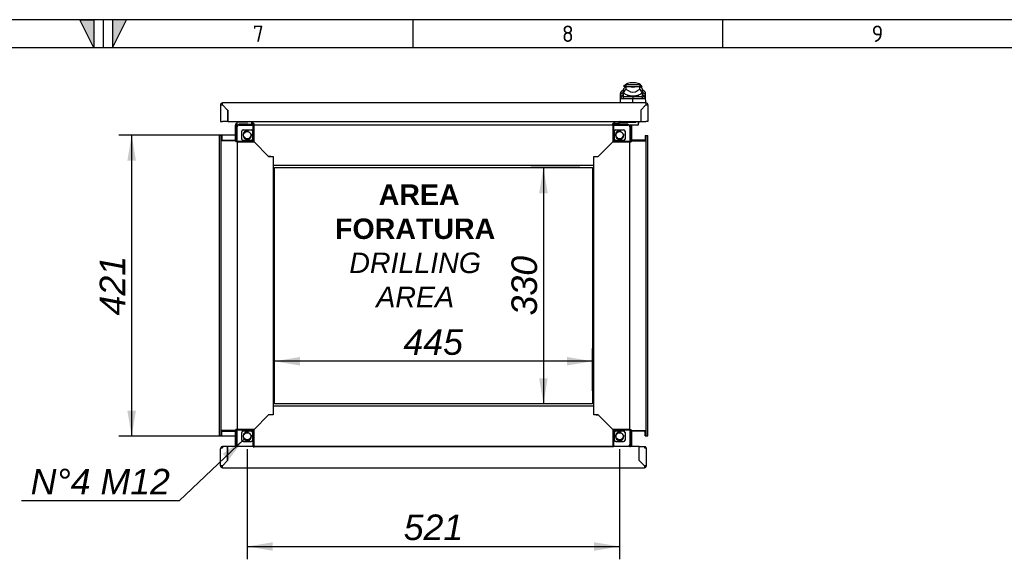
# Model space of a CAD drawing. Extents: x -15 to 412, y 11 to 308.
# Tile 8 of 9: x 200 to 306, y 230 to 288. Entities that reach past the tile are written whole.
import ezdxf
from ezdxf.lldxf.tags import DXFTag

# ---------------------------------------------------------------- set-up
doc = ezdxf.new("R2010")
doc.units = 0
doc.layers.get('0').update_dxf_attribs({"linetype": 'CONTINUOUS'})
for name, color, linetype in [('_TRANSLATION', 7, 'CONTINUOUS'), ('AE00198_03', 7, 'CONTINUOUS'), ('AE00219_03', 7, 'CONTINUOUS'), ('AE00992_10', 7, 'CONTINUOUS'), ('AE00992_31', 7, 'CONTINUOUS'), ('DEFAULT', 7, 'CONTINUOUS'), ('DV5__TRANSLATION', 7, 'CONTINUOUS'), ('F0000000_08', 7, 'CONTINUOUS'), ('F0000000_12', 7, 'CONTINUOUS'), ('F0000001_24', 7, 'CONTINUOUS'), ('F0000001_47', 7, 'CONTINUOUS'), ('M0000000_06', 7, 'CONTINUOUS'), ('M0000000_29', 7, 'CONTINUOUS'), ('M0000000_44', 7, 'CONTINUOUS'), ('M0000000_54', 7, 'CONTINUOUS'), ('M0000000_64', 7, 'CONTINUOUS'), ('M0000001_30', 7, 'CONTINUOUS')]:
    doc.layers.add(name, color=color, linetype=linetype)
doc.styles.add('SEACAD_ARIAL', font='arial.ttf')
doc.styles.add('SEACAD_ARIALI', font='ariali.ttf')
tags = doc.linetypes.add('CENTER2', pattern=[28.575, 19.05, -3.175, 3.175, -3.175]).pattern_tags.tags
tags[10:11] = [DXFTag(74, 4), DXFTag(75, 0), DXFTag(340, '0'), DXFTag(46, 0.0), DXFTag(50, 0.0), DXFTag(44, 0.0), DXFTag(45, 0.0)]
tags[8:9] = [DXFTag(74, 4), DXFTag(75, 0), DXFTag(340, '0'), DXFTag(46, 0.0), DXFTag(50, 0.0), DXFTag(44, 0.0), DXFTag(45, 0.0)]
tags[6:7] = [DXFTag(74, 4), DXFTag(75, 0), DXFTag(340, '0'), DXFTag(46, 0.0), DXFTag(50, 0.0), DXFTag(44, 0.0), DXFTag(45, 0.0)]
tags[4:5] = [DXFTag(74, 4), DXFTag(75, 0), DXFTag(340, '0'), DXFTag(46, 0.0), DXFTag(50, 0.0), DXFTag(44, 0.0), DXFTag(45, 0.0)]
doc.dimstyles.new('ISO', dxfattribs={"dimtxt": 2.75, "dimasz": 2.75, "dimexe": 1.375, "dimexo": 1.375, "dimgap": 0.6875, "dimtad": 1, "dimdec": 1, "dimlfac": 13.000013, "dimtxsty": 'SEACAD_ARIAL', "dimblk1": '_SE_FILLED', "dimblk2": '_SE_FILLED', "dimsah": 1, "dimcen": 1.375, "dimazin": 3, "dimtfac": 0.7, "dimtdec": 3, "dimtmove": 0, "dimatfit": 3})
doc.dimstyles.new('ISO_ALLIN', dxfattribs={"dimtxt": 2.75, "dimasz": 2.75, "dimexe": 1.375, "dimexo": 1.375, "dimgap": 0.6875, "dimtad": 1, "dimtih": 1, "dimtoh": 1, "dimdec": 1, "dimlfac": 13.000013, "dimtxsty": 'SEACAD_ARIAL', "dimblk1": '_SE_FILLED', "dimblk2": '_SE_FILLED', "dimsah": 1, "dimcen": 1.375, "dimazin": 3, "dimtfac": 0.7, "dimtdec": 3, "dimtofl": 0, "dimtmove": 0, "dimatfit": 3, "dimtolj": 1})

# ---------------------------------------------------------------- blocks, each defined once
blk = doc.blocks.new('SE4')
at = {"layer": 'AE00198_03', "color": 7, "linetype": 'CONTINUOUS'}
for p, q in [((223.84, 276.64), (223.84, 276.6)), ((224.65, 276.6), (224.65, 276.64)), ((265.57, 276.61), (264.76, 276.61)), ((264.76, 276.61), (264.76, 276.56)), ((265.57, 276.56), (265.57, 276.61)), ((224.01, 276.35), (224.01, 276.31)), ((224.06, 276.31), (224.06, 276.35)), ((224.43, 276.31), (224.43, 276.35)), ((224.47, 276.31), (224.47, 276.35)), ((264.94, 276.35), (264.94, 276.31)), ((264.98, 276.31), (264.98, 276.35)), ((265.35, 276.31), (265.35, 276.35)), ((265.4, 276.31), (265.4, 276.35))]:
    blk.add_line(p, q, dxfattribs=at)
for centre, start, end in [((265.22, 276.2), 134.855, 137.8253), ((265.11, 276.2), 42.1747, 45.145)]:
    blk.add_arc(centre, 0.615, start, end, dxfattribs=at)
at = {"layer": 'AE00219_03', "color": 7, "linetype": 'CONTINUOUS'}
for p, q in [((223.78, 239.41), (223.78, 239.39)), ((223.78, 239.39), (224.71, 239.39)), ((224.71, 239.39), (224.71, 239.41)), ((264.71, 239.41), (264.71, 239.39)), ((264.71, 239.39), (265.63, 239.39)), ((265.63, 239.39), (265.63, 239.41))]:
    blk.add_line(p, q, dxfattribs=at)
at = {"layer": 'AE00992_10', "color": 7, "linetype": 'CONTINUOUS'}
for p, q in [((266.46, 280.79), (265.87, 280.79)), ((264.85, 279.54), (264.86, 279.8)), ((265.13, 279.75), (264.85, 279.54)), ((265.14, 280.06), (264.86, 279.8)), ((265.13, 279.75), (265.12, 279.52)), ((265.13, 280.05), (265.13, 279.77)), ((265.18, 279.77), (265.13, 279.77)), ((265.13, 279.77), (265.13, 279.75)), ((265.36, 280.6), (265.17, 280.41)), ((265.4, 280.41), (265.17, 280.41)), ((265.41, 280.41), (265.18, 280.18)), ((265.18, 279.77), (265.18, 280.18)), ((265.18, 279.7), (265.18, 279.77)), ((265.4, 280.6), (265.36, 280.6)), ((266.93, 280.6), (265.4, 280.6)), ((265.4, 280.6), (265.4, 280.41)), ((265.41, 280.41), (265.4, 280.41)), ((265.41, 280.41), (265.78, 280.41)), ((265.41, 280.41), (265.41, 280.13)), ((265.41, 280.13), (265.66, 279.96)), ((265.78, 280.41), (265.78, 280.41)), ((265.78, 280.41), (266.17, 280.41)), ((266.17, 280.41), (266.55, 280.41)), ((266.55, 280.41), (266.92, 280.41)), ((266.55, 280.41), (266.55, 280.41)), ((266.67, 279.96), (266.92, 280.13)), ((266.92, 280.13), (266.92, 280.41)), ((267.15, 280.18), (266.92, 280.41)), ((266.93, 280.41), (266.92, 280.41)), ((266.93, 280.6), (266.93, 280.41)), ((266.97, 280.6), (266.93, 280.6)), ((267.17, 280.41), (266.93, 280.41)), ((267.17, 280.41), (266.97, 280.6)), ((267.15, 280.18), (267.15, 279.77)), ((267.2, 279.77), (267.15, 279.77)), ((267.15, 279.77), (267.15, 279.7)), ((267.47, 279.8), (267.2, 280.06)), ((267.2, 279.83), (267.2, 280.05)), ((267.2, 279.83), (267.2, 279.83)), ((267.2, 279.83), (267.2, 279.77)), ((267.21, 279.75), (267.2, 279.83)), ((267.21, 279.52), (267.21, 279.75)), ((267.48, 279.54), (267.21, 279.75)), ((267.47, 279.8), (267.48, 279.54)), ((264.82, 278.64), (264.84, 279.31)), ((264.84, 279.31), (264.85, 279.54)), ((265.12, 279.52), (264.84, 279.31)), ((264.85, 279.2), (264.84, 279.31)), ((265.12, 279.41), (264.85, 279.2)), ((265.26, 279.33), (265.02, 279.07)), ((265.12, 279.52), (265.12, 279.41)), ((265.26, 279.33), (266.17, 279.33)), ((266.17, 279.33), (267.08, 279.33)), ((266.17, 279.33), (266.17, 279.06)), ((266.17, 278.66), (266.17, 279.06)), ((266.17, 279.06), (266.17, 279.06)), ((267.31, 279.07), (267.08, 279.33)), ((267.21, 279.41), (267.21, 279.52)), ((267.49, 279.31), (267.21, 279.52)), ((267.48, 279.2), (267.21, 279.41)), ((267.48, 279.54), (267.49, 279.31)), ((267.49, 279.31), (267.48, 279.2)), ((267.49, 279.31), (267.51, 278.64)), ((267.24, 278.1), (267.24, 278.1)), ((267.43, 278.29), (267.44, 278.29)), ((267.47, 278.33), (267.47, 278.33)), ((267.01, 277.37), (267.01, 277.37))]:
    blk.add_line(p, q, dxfattribs=at)
for centre, radius, start, end in [((265.87, 280.02), 0.769, 90, 131.4096), ((266.46, 280.02), 0.769, 48.5904, 90), ((266.16, 286.48), 6.55, 260.9526, 261.2232), ((266.85, 278.95), 1.86, 140.68, 153.8684), ((266.17, 280.71), 0.905, 235.9281, 304.0719), ((266.17, 281.57), 1.23, 251.7702, 288.2298), ((265.49, 278.95), 1.86, 26.1313, 39.3203), ((266.16, 286.48), 6.55, 278.7286, 279.1029), ((265.29, 178.99), 100.08, 89.5005, 90.1572), ((266.01, 280.73), 1.32, 231.0215, 249.3093), ((266.17, 281.71), 2.3, 254.2641, 285.7359), ((266.17, 281.48), 2.09, 262.7711, 277.2289), ((267.04, 179.27), 99.8, 89.8421, 90.4972), ((266.32, 280.73), 1.32, 290.6907, 308.9785)]:
    blk.add_arc(centre, radius, start, end, dxfattribs=at)
for major_axis, start_param, end_param in [((-1.46, 0), 1.130234, 1.390066), ((1.46, 0), 4.893119, 5.152951)]:
    blk.add_ellipse((266.17, 280.48), major_axis=major_axis, ratio=0.7484, start_param=start_param, end_param=end_param, dxfattribs=at)
for points, knots in [([(265.02, 279.07), (265.01, 279.07), (265.01, 279.07), (264.99, 279.07), (264.98, 279.07), (264.97, 279.07), (264.96, 279.07), (264.95, 279.08), (264.94, 279.08), (264.93, 279.08), (264.92, 279.09), (264.91, 279.09), (264.9, 279.1), (264.89, 279.11), (264.88, 279.12), (264.87, 279.14), (264.86, 279.16), (264.86, 279.18), (264.85, 279.19), (264.85, 279.2)], [0, 0, 0, 0, 0.047639, 0.094955, 0.141973, 0.188715, 0.235205, 0.281467, 0.327527, 0.373409, 0.419137, 0.464738, 0.510238, 0.596012, 0.679847, 0.761943, 0.842515, 0.921788, 1, 1, 1, 1]), ([(265.12, 279.41), (265.13, 279.4), (265.13, 279.4), (265.13, 279.39), (265.13, 279.38), (265.14, 279.37), (265.14, 279.37), (265.15, 279.36), (265.15, 279.36), (265.16, 279.35), (265.17, 279.35), (265.18, 279.34), (265.18, 279.34), (265.19, 279.34), (265.2, 279.33), (265.21, 279.33), (265.22, 279.33), (265.23, 279.33), (265.24, 279.33), (265.25, 279.33), (265.26, 279.33)], [0, 0, 0, 0, 0.053914, 0.107599, 0.161137, 0.214608, 0.268092, 0.321672, 0.375427, 0.429438, 0.483783, 0.538539, 0.593782, 0.649586, 0.706021, 0.763157, 0.821061, 0.879795, 0.939422, 1, 1, 1, 1]), ([(267.08, 279.33), (267.08, 279.33), (267.09, 279.33), (267.1, 279.33), (267.11, 279.33), (267.13, 279.33), (267.14, 279.34), (267.15, 279.34), (267.16, 279.34), (267.16, 279.35), (267.17, 279.35), (267.18, 279.36), (267.19, 279.36), (267.19, 279.37), (267.2, 279.38), (267.2, 279.39), (267.2, 279.4), (267.21, 279.4), (267.21, 279.41)], [0, 0, 0, 0, 0.068178, 0.135149, 0.200997, 0.26581, 0.329681, 0.392706, 0.454986, 0.516625, 0.57773, 0.638412, 0.698782, 0.758957, 0.81905, 0.879178, 0.939456, 1, 1, 1, 1]), ([(267.48, 279.2), (267.48, 279.19), (267.48, 279.19), (267.47, 279.17), (267.47, 279.16), (267.47, 279.15), (267.46, 279.14), (267.46, 279.14), (267.45, 279.13), (267.45, 279.12), (267.44, 279.11), (267.43, 279.1), (267.42, 279.1), (267.41, 279.09), (267.4, 279.08), (267.38, 279.07), (267.36, 279.07), (267.34, 279.07), (267.32, 279.07), (267.31, 279.07)], [0, 0, 0, 0, 0.042645, 0.085572, 0.128822, 0.172434, 0.216446, 0.260896, 0.305819, 0.35125, 0.397223, 0.443771, 0.490926, 0.574111, 0.657759, 0.742022, 0.827052, 0.912998, 1, 1, 1, 1])]:
    blk.add_open_spline(points, degree=3, knots=knots, dxfattribs=at)
at = {"layer": 'AE00992_31', "color": 7, "linetype": 'CONTINUOUS'}
for p, q in [((267.01, 277.1), (267.01, 277.1)), ((267.01, 277.08), (267.01, 277.08)), ((267.01, 276.75), (267.01, 276.75))]:
    blk.add_line(p, q, dxfattribs=at)
at = {"layer": 'DV5__TRANSLATION', "color": 7, "linetype": 'CENTER2'}
for p, q in [((227.59, 271.68), (261.82, 271.68)), ((227.59, 246.29), (227.59, 271.68)), ((261.82, 271.68), (261.82, 246.29)), ((261.82, 246.29), (227.59, 246.29))]:
    blk.add_line(p, q, dxfattribs=at)
at = {"layer": 'F0000000_08', "color": 7, "linetype": 'CONTINUOUS'}
for p, q in [((223.67, 276.6), (224.67, 276.6)), ((225.09, 276.64), (225.12, 276.56)), ((225.12, 276.56), (225.16, 276.46)), ((223.59, 276.33), (223.59, 276.52)), ((223.76, 276.33), (223.76, 276.31)), ((224.7, 276.35), (223.79, 276.35)), ((224.72, 276.31), (224.72, 276.33))]:
    blk.add_line(p, q, dxfattribs=at)
for centre, radius, start, end in [((223.67, 276.52), 0.0769, 90, 180), ((224.67, 276.68), 0.0769, 270, 290.3641), ((224.67, 276.68), 0.0769, 290.3641, 330), ((223.67, 276.33), 0.0769, 180, 243.6141), ((223.79, 276.33), 0.0231, 90, 180), ((224.7, 276.33), 0.0231, 0, 90), ((225.01, 276.41), 0.154, 321.3178, 20.4774)]:
    blk.add_arc(centre, radius, start, end, dxfattribs=at)
at = {"layer": 'F0000000_12', "color": 7, "linetype": 'CONTINUOUS'}
blk.add_line((222.56, 276.79), (222.55, 276.79), dxfattribs=at)
at = {"layer": 'F0000001_24', "color": 7, "linetype": 'CONTINUOUS'}
for p, q in [((264.71, 276.56), (264.9, 276.56)), ((264.9, 276.56), (265.78, 276.56)), ((265.78, 276.56), (265.81, 276.56)), ((265.81, 276.56), (266.27, 276.56)), ((266.27, 276.56), (266.36, 276.56)), ((266.36, 276.56), (266.44, 276.56)), ((266.74, 276.64), (266.74, 276.29)), ((266.76, 276.6), (266.74, 276.6)), ((266.76, 276.64), (266.76, 276.6)), ((266.76, 276.62), (266.76, 276.62)), ((266.76, 276.6), (266.76, 276.41)), ((264.67, 276.52), (264.67, 276.39)), ((264.67, 276.33), (264.67, 276.39)), ((264.67, 276.31), (264.67, 276.33)), ((264.9, 276.35), (264.71, 276.35)), ((265.62, 276.35), (264.9, 276.35)), ((265.65, 276.31), (265.65, 276.33)), ((265.81, 276.25), (265.79, 276.25)), ((266.27, 276.25), (265.81, 276.25)), ((266.36, 276.25), (266.27, 276.25)), ((266.71, 276.25), (266.36, 276.25)), ((266.76, 276.41), (266.74, 276.41)), ((266.76, 276.47), (266.76, 276.47)), ((266.76, 276.47), (266.76, 276.47)), ((266.76, 276.45), (266.76, 276.45))]:
    blk.add_line(p, q, dxfattribs=at)
for centre, radius, start, end in [((264.71, 276.52), 0.0385, 90, 180), ((265.67, 276.64), 0.0769, 180, 270), ((266.44, 276.64), 0.0769, 270, 0), ((264.71, 276.39), 0.0385, 180, 270), ((265.62, 276.33), 0.0231, 0, 90), ((266.71, 276.29), 0.0385, 270, 0)]:
    blk.add_arc(centre, radius, start, end, dxfattribs=at)
at = {"layer": 'F0000001_47', "color": 7, "linetype": 'CONTINUOUS'}
for p, q in [((222.55, 241.68), (222, 241.68)), ((222, 241.68), (222, 241.56)), ((222.55, 240.18), (222.55, 241.68)), ((222.55, 241.68), (222.56, 241.68)), ((225.32, 241.68), (222.56, 241.68)), ((222.56, 240.18), (222.56, 241.68)), ((264.01, 241.68), (225.4, 241.68)), ((266.86, 241.68), (264.09, 241.68)), ((266.86, 240.18), (266.86, 241.68)), ((266.86, 241.68), (266.86, 241.68)), ((266.86, 240.18), (266.86, 241.68)), ((266.86, 241.68), (267.41, 241.68)), ((267.41, 241.68), (267.41, 241.56)), ((221.78, 239.62), (221.78, 241.46)), ((222, 241.56), (221.81, 241.56)), ((221.81, 241.56), (222, 241.56)), ((222.55, 241.56), (222.56, 241.56)), ((266.86, 241.56), (266.86, 241.56)), ((267.6, 241.56), (267.41, 241.56)), ((267.41, 241.56), (267.6, 241.56)), ((267.63, 239.62), (267.63, 241.46)), ((222.55, 240.18), (222, 239.62)), ((222, 239.62), (222.55, 240.18)), ((222, 239.62), (222, 239.62)), ((222, 239.62), (222, 239.62)), ((222.56, 240.18), (222.55, 240.18)), ((266.86, 240.18), (266.86, 240.18)), ((266.86, 240.18), (267.41, 239.62)), ((267.41, 239.62), (266.86, 240.18)), ((267.41, 239.62), (267.41, 239.62)), ((267.41, 239.62), (267.41, 239.62)), ((222, 239.41), (267.41, 239.41))]:
    blk.add_line(p, q, dxfattribs=at)
for centre, radius, start, end in [((222, 241.46), 0.215, 90, 152.336), ((267.41, 241.46), 0.215, 27.664, 90), ((222, 241.46), 0.215, 152.336, 180), ((267.41, 241.46), 0.215, 0, 27.664), ((222, 239.62), 0.215, 180, 270), ((221.99, 226.24), 13.38, 89.9482, 90.8703), ((210.15, 239.6), 11.85, 359.0701, 0.1114), ((267.41, 239.62), 0.215, 270, 0), ((279.26, 239.6), 11.85, 179.8886, 180.9299), ((267.43, 226.24), 13.38, 89.1297, 90.0518)]:
    blk.add_arc(centre, radius, start, end, dxfattribs=at)
for centre, major_axis, start_param, end_param in [((222, 241.46), (0.215, 0), 2.658765, 3.141593), ((267.41, 241.46), (-0.215, 0), 3.141593, 3.624421)]:
    blk.add_ellipse(centre, major_axis=major_axis, ratio=0.998462, start_param=start_param, end_param=end_param, dxfattribs=at)
at = {"layer": 'M0000000_06', "color": 7, "linetype": 'CONTINUOUS'}
for p, q in [((223.53, 276.06), (223.53, 274.52)), ((223.59, 274.52), (223.59, 276.06)), ((225.32, 276.31), (223.78, 276.31)), ((223.78, 276.25), (225.32, 276.25)), ((224.09, 274.75), (224.09, 275.6)), ((224.24, 275.75), (225.09, 275.75)), ((225.24, 275.6), (225.24, 274.75)), ((225.32, 276.31), (225.4, 276.31)), ((225.32, 276.06), (225.32, 276.31)), ((225.32, 274.52), (225.32, 276.06)), ((225.4, 276.06), (225.4, 276.31)), ((225.4, 274.45), (225.4, 276.06)), ((264.01, 276.31), (264.01, 276.06)), ((264.09, 276.31), (264.01, 276.31)), ((264.01, 276.06), (264.01, 274.45)), ((264.09, 276.31), (264.09, 276.06)), ((265.63, 276.31), (264.09, 276.31)), ((264.09, 276.25), (265.63, 276.25)), ((264.09, 276.06), (264.09, 274.52)), ((264.17, 274.75), (264.17, 275.6)), ((264.32, 275.75), (265.17, 275.75)), ((265.32, 275.6), (265.32, 274.75)), ((265.82, 276.06), (265.82, 274.52)), ((265.88, 274.52), (265.88, 276.06)), ((223.53, 274.52), (223.53, 274.45)), ((223.53, 274.52), (223.78, 274.52)), ((223.53, 274.45), (223.78, 274.45)), ((223.78, 274.52), (225.32, 274.52)), ((223.78, 274.45), (225.4, 274.45)), ((225.09, 274.6), (224.24, 274.6)), ((264.01, 274.45), (265.63, 274.45)), ((264.09, 274.52), (265.63, 274.52)), ((265.17, 274.6), (264.32, 274.6)), ((265.63, 274.52), (265.88, 274.52)), ((265.63, 274.45), (265.88, 274.45)), ((265.88, 274.52), (265.88, 274.45)), ((223.78, 243.52), (223.53, 243.52)), ((223.53, 243.45), (223.53, 243.52)), ((223.78, 243.45), (223.53, 243.45)), ((223.53, 243.45), (223.53, 241.91)), ((223.59, 241.91), (223.59, 243.45)), ((225.4, 243.52), (223.78, 243.52)), ((225.32, 243.45), (223.78, 243.45)), ((224.09, 242.37), (224.09, 243.21)), ((224.24, 243.37), (225.09, 243.37)), ((225.24, 243.21), (225.24, 242.37)), ((225.32, 241.91), (225.32, 243.45)), ((225.4, 241.91), (225.4, 243.52)), ((264.01, 243.52), (264.01, 241.91)), ((265.63, 243.52), (264.01, 243.52)), ((264.09, 243.45), (264.09, 241.91)), ((265.63, 243.45), (264.09, 243.45)), ((264.17, 242.37), (264.17, 243.21)), ((264.32, 243.37), (265.17, 243.37)), ((265.32, 243.21), (265.32, 242.37)), ((265.88, 243.52), (265.63, 243.52)), ((265.88, 243.45), (265.63, 243.45)), ((265.82, 243.45), (265.82, 241.91)), ((265.88, 243.45), (265.88, 243.52)), ((265.88, 241.91), (265.88, 243.45)), ((225.32, 241.71), (223.78, 241.71)), ((225.09, 242.21), (224.24, 242.21)), ((225.32, 241.66), (225.32, 241.91)), ((225.32, 241.66), (225.4, 241.66)), ((225.4, 241.66), (225.4, 241.91)), ((264.01, 241.91), (264.01, 241.66)), ((264.09, 241.66), (264.01, 241.66)), ((264.09, 241.91), (264.09, 241.66)), ((265.63, 241.71), (264.09, 241.71)), ((265.17, 242.21), (264.32, 242.21))]:
    blk.add_line(p, q, dxfattribs=at)
for centre in [(224.67, 275.18), (264.74, 275.18), (224.67, 242.79), (264.74, 242.79)]:
    blk.add_circle(centre, 0.389, dxfattribs=at)
for centre, radius, start, end in [((223.78, 276.06), 0.25, 90, 180), ((223.78, 276.06), 0.192, 90, 180), ((224.24, 275.6), 0.154, 90, 180), ((224.67, 275.18), 0.462, 75, 15), ((225.09, 275.6), 0.154, 0, 90), ((264.32, 275.6), 0.154, 90, 180), ((264.74, 275.18), 0.462, 75, 15), ((265.17, 275.6), 0.154, 0, 90), ((265.63, 276.06), 0.25, 0, 90), ((265.63, 276.06), 0.192, 0, 90), ((224.24, 274.75), 0.154, 180, 270), ((225.09, 274.75), 0.154, 270, 0), ((264.32, 274.75), 0.154, 180, 270), ((265.17, 274.75), 0.154, 270, 0), ((224.24, 243.21), 0.154, 90, 180), ((224.67, 242.79), 0.462, 75, 15), ((225.09, 243.21), 0.154, 0, 90), ((264.32, 243.21), 0.154, 90, 180), ((264.74, 242.79), 0.462, 75, 15), ((265.17, 243.21), 0.154, 0, 90), ((223.78, 241.91), 0.25, 180, 247.3801), ((223.78, 241.91), 0.192, 180, 270), ((224.24, 242.37), 0.154, 180, 270), ((225.09, 242.37), 0.154, 270, 0), ((264.32, 242.37), 0.154, 180, 270), ((265.17, 242.37), 0.154, 270, 0), ((265.63, 241.91), 0.192, 270, 0), ((265.63, 241.91), 0.25, 292.6199, 0)]:
    blk.add_arc(centre, radius, start, end, dxfattribs=at)
at = {"layer": 'M0000000_29', "color": 7, "linetype": 'CONTINUOUS'}
for p, q in [((225.21, 276.35), (225.21, 276.64)), ((264.21, 276.35), (264.21, 276.64)), ((225.3, 276.35), (225.3, 276.41)), ((225.31, 276.41), (225.31, 276.31)), ((264.11, 276.41), (264.11, 276.31)), ((264.11, 276.35), (264.11, 276.41)), ((221.92, 274.64), (223.49, 274.64)), ((223.44, 274.55), (223.49, 274.55)), ((223.44, 274.54), (223.53, 274.54)), ((265.97, 274.54), (265.88, 274.54)), ((267.49, 274.64), (265.92, 274.64)), ((265.97, 274.55), (265.92, 274.55)), ((221.92, 243.33), (223.49, 243.33)), ((223.44, 243.43), (223.53, 243.43)), ((223.44, 243.42), (223.49, 243.42)), ((265.97, 243.43), (265.88, 243.43)), ((265.97, 243.42), (265.92, 243.42)), ((267.49, 243.33), (265.92, 243.33))]:
    blk.add_line(p, q, dxfattribs=at)
for centre, radius, start, end in [((225.11, 276.35), 0.1, 334.971, 0), ((225.11, 276.35), 0.192, 347.291, 0), ((264.31, 276.35), 0.192, 180, 192.709), ((264.31, 276.35), 0.1, 180, 205.029), ((223.49, 274.74), 0.1, 270, 295.029), ((223.49, 274.74), 0.192, 270, 282.709), ((265.92, 274.74), 0.1, 244.971, 270), ((265.92, 274.74), 0.192, 257.291, 270), ((223.49, 243.23), 0.192, 77.291, 90), ((223.49, 243.23), 0.1, 64.971, 90), ((265.92, 243.23), 0.192, 90, 102.709), ((265.92, 243.23), 0.1, 90, 115.029)]:
    blk.add_arc(centre, radius, start, end, dxfattribs=at)
at = {"layer": 'M0000000_44', "color": 7, "linetype": 'CONTINUOUS'}
for p, q in [((221.63, 275.14), (221.63, 242.83)), ((221.82, 275.14), (221.63, 275.14)), ((221.82, 275.14), (221.82, 242.83)), ((221.92, 275.14), (221.82, 275.14)), ((221.92, 275.14), (221.92, 274.56)), ((223.44, 274.56), (221.92, 274.56)), ((223.44, 274.56), (223.44, 274.45)), ((223.53, 274.45), (223.44, 274.45)), ((223.59, 274.45), (223.59, 243.52)), ((226.97, 272.87), (225.4, 274.45)), ((262.44, 272.87), (264.01, 274.45)), ((265.82, 243.52), (265.82, 274.45)), ((265.88, 274.45), (265.97, 274.45)), ((265.97, 274.56), (265.97, 274.45)), ((265.97, 274.56), (267.49, 274.56)), ((267.49, 275.14), (267.49, 274.56)), ((267.49, 275.14), (267.59, 275.14)), ((267.59, 242.83), (267.59, 275.14)), ((267.59, 275.14), (267.78, 275.14)), ((267.78, 242.83), (267.78, 275.14)), ((227.19, 272.87), (226.97, 272.87)), ((262.22, 272.87), (262.44, 272.87)), ((227.44, 271.91), (227.44, 246.06)), ((261.97, 246.06), (261.97, 271.91)), ((226.97, 245.1), (225.4, 243.52)), ((227.19, 245.1), (226.97, 245.1)), ((262.22, 245.1), (262.44, 245.1)), ((262.44, 245.1), (264.01, 243.52)), ((221.82, 242.83), (221.63, 242.83)), ((221.92, 242.83), (221.82, 242.83)), ((221.92, 242.83), (221.92, 243.41)), ((223.44, 243.41), (221.92, 243.41)), ((223.53, 243.52), (223.44, 243.52)), ((223.44, 243.41), (223.44, 243.52)), ((265.88, 243.52), (265.97, 243.52)), ((265.97, 243.41), (265.97, 243.52)), ((265.97, 243.41), (267.49, 243.41)), ((267.49, 242.83), (267.49, 243.41)), ((267.49, 242.83), (267.59, 242.83)), ((267.59, 242.83), (267.78, 242.83))]:
    blk.add_line(p, q, dxfattribs=at)
at = {"layer": 'M0000000_54', "color": 7, "linetype": 'CONTINUOUS'}
for p, q in [((225.28, 276.64), (225.28, 276.41)), ((264.13, 276.64), (264.13, 276.41)), ((225.28, 276.41), (225.4, 276.41)), ((225.4, 276.31), (225.4, 276.41)), ((264.01, 276.25), (225.4, 276.25)), ((264.01, 276.31), (264.01, 276.41)), ((264.13, 276.41), (264.01, 276.41)), ((226.97, 272.87), (225.4, 274.45)), ((262.44, 272.87), (264.01, 274.45)), ((226.97, 272.87), (227.44, 272.87)), ((227.44, 272.87), (227.44, 272.15)), ((261.97, 272.15), (261.97, 272.87)), ((261.97, 272.87), (262.44, 272.87)), ((227.44, 272.15), (227.44, 271.91)), ((261.97, 271.91), (227.44, 271.91)), ((261.97, 271.91), (261.97, 272.15)), ((227.44, 246.06), (261.97, 246.06)), ((227.44, 246.06), (227.44, 245.81)), ((261.97, 245.81), (261.97, 246.06)), ((226.97, 245.1), (225.4, 243.52)), ((227.44, 245.1), (226.97, 245.1)), ((227.44, 245.81), (227.44, 245.1)), ((261.97, 245.1), (261.97, 245.81)), ((262.44, 245.1), (261.97, 245.1)), ((262.44, 245.1), (264.01, 243.52)), ((225.4, 241.71), (264.01, 241.71))]:
    blk.add_line(p, q, dxfattribs=at)
at = {"layer": 'M0000000_64', "color": 7, "linetype": 'CONTINUOUS'}
for p, q in [((223.4, 275.06), (223.4, 276.23)), ((223.51, 275.06), (223.51, 276.23)), ((223.61, 276.28), (223.61, 276.24)), ((225.15, 276.33), (225.2, 276.33)), ((225.16, 276.45), (225.21, 276.45)), ((225.3, 276.33), (225.31, 276.33)), ((264.11, 276.33), (264.11, 276.33)), ((264.21, 276.45), (264.67, 276.45)), ((264.21, 276.33), (264.67, 276.33)), ((265.8, 276.24), (265.8, 276.25)), ((265.9, 276.23), (265.9, 275.06)), ((266.01, 276.23), (266.01, 275.06)), ((223.4, 275.06), (223.4, 275.06)), ((223.51, 275.06), (223.4, 275.06)), ((223.4, 275.06), (223.51, 275.06)), ((223.4, 274.64), (223.4, 275.06)), ((223.51, 275.06), (223.51, 275.06)), ((223.51, 274.64), (223.51, 275.06)), ((223.51, 274.54), (223.51, 274.55)), ((265.9, 275.06), (265.9, 274.64)), ((265.9, 275.06), (266.01, 275.06)), ((265.9, 275.06), (265.9, 275.06)), ((266.01, 275.06), (265.9, 275.06)), ((265.9, 274.55), (265.9, 274.54)), ((266.01, 275.06), (266.01, 274.64)), ((266.01, 275.06), (266.01, 275.06)), ((223.4, 242.91), (223.4, 243.33)), ((223.51, 242.91), (223.4, 242.91)), ((223.4, 242.91), (223.4, 242.91)), ((223.4, 241.74), (223.4, 242.91)), ((223.4, 242.91), (223.51, 242.91)), ((223.51, 243.42), (223.51, 243.43)), ((223.51, 242.91), (223.51, 243.33)), ((223.51, 242.91), (223.51, 242.91)), ((223.51, 241.74), (223.51, 242.91)), ((265.9, 243.43), (265.9, 243.42)), ((265.9, 243.33), (265.9, 242.91)), ((265.9, 242.91), (266.01, 242.91)), ((265.9, 242.91), (265.9, 242.91)), ((265.9, 242.91), (265.9, 241.74)), ((266.01, 242.91), (265.9, 242.91)), ((266.01, 243.33), (266.01, 242.91)), ((266.01, 242.91), (266.01, 242.91)), ((266.01, 242.91), (266.01, 241.74)), ((223.61, 241.73), (223.61, 241.67)), ((265.8, 241.67), (265.8, 241.72))]:
    blk.add_line(p, q, dxfattribs=at)
for centre, radius, start, end in [((223.61, 276.23), 0.215, 96.1506, 180), ((223.61, 276.23), 0.1, 103.3147, 180), ((223.61, 353.16), 76.93, 269.9302, 269.9953), ((265.81, 344.97), 68.74, 270.0027, 270.0684), ((265.8, 276.23), 0.1, 0, 13.3424), ((265.8, 276.23), 0.215, 0, 6.1506), ((223.61, 241.74), 0.215, 180, 196.6015), ((223.61, 241.74), 0.1, 180, 217.9798), ((223.6, 173), 68.74, 90.0027, 90.0684), ((265.8, 164.81), 76.93, 89.9302, 89.9953), ((265.8, 241.74), 0.1, 322.0202, 0), ((265.8, 241.74), 0.215, 343.3985, 0)]:
    blk.add_arc(centre, radius, start, end, dxfattribs=at)
at = {"layer": 'M0000001_30', "color": 7, "linetype": 'CONTINUOUS'}
for p, q in [((221.78, 278.42), (221.78, 276.64)), ((267.57, 278.64), (222, 278.64)), ((222, 278.42), (222.55, 277.87)), ((222.55, 277.87), (222, 278.42)), ((222, 278.42), (222, 278.42)), ((222.56, 277.87), (222.55, 277.87)), ((222.55, 277.87), (222.55, 276.64)), ((222.56, 277.87), (222.56, 276.64)), ((267.01, 277.87), (267.57, 278.42)), ((267.57, 278.42), (267.01, 277.87)), ((267.01, 277.87), (267.01, 277.87)), ((267.01, 277.87), (267.01, 276.64)), ((267.01, 277.87), (267.01, 276.64)), ((267.57, 278.42), (267.57, 278.42)), ((267.78, 278.42), (267.78, 276.64)), ((221.78, 276.64), (222, 276.64)), ((222.55, 276.64), (222, 276.64)), ((222.56, 276.64), (267.01, 276.64)), ((267.01, 276.64), (267.57, 276.64)), ((267.78, 276.64), (267.57, 276.64))]:
    blk.add_line(p, q, dxfattribs=at)
for centre, radius, start, end in [((222, 278.42), 0.215, 90, 180), ((221.99, 291.8), 13.38, 269.1297, 270.0518), ((210.14, 278.45), 11.85, 359.8887, 0.9298), ((280.95, 278.43), 13.38, 179.1297, 180.0518), ((267.57, 278.42), 0.215, 0, 90), ((267.59, 290.27), 11.85, 269.8886, 270.9299)]:
    blk.add_arc(centre, radius, start, end, dxfattribs=at)
blk = doc.blocks.new('DMBLK72')
at = {"layer": '_TRANSLATION', "linetype": 'CONTINUOUS'}
for points in [[(230.34, 251.32), (227.59, 250.86), (230.34, 250.4)], [(259.07, 251.32), (259.07, 250.4), (261.82, 250.86)]]:
    blk.add_hatch(color=7, dxfattribs=at).paths.add_polyline_path(points)
at = {"layer": '_TRANSLATION', "color": 7, "linetype": 'CONTINUOUS'}
for p, q in [((227.59, 247.67), (227.59, 252.24)), ((261.82, 247.67), (261.82, 252.24)), ((261.82, 250.86), (227.59, 250.86))]:
    blk.add_line(p, q, dxfattribs=at)
at = {"layer": '_TRANSLATION', "color": 7, "linetype": 'CONTINUOUS', "style": 'SEACAD_ARIALI'}
blk.add_text('445', height=2.75, dxfattribs=at).set_placement((241.47, 251.55))
blk = doc.blocks.new('_SE_FILLED')
at = {"color": 0}
blk.add_line((0, 0), (-1, 0), dxfattribs=at)
blk.add_solid([(0, 0), (-1, -0.1665), (-1, 0.1665), (0, 0)], dxfattribs=at)
blk = doc.blocks.new('DMBLK73')
at = {"layer": '_TRANSLATION', "linetype": 'CONTINUOUS'}
for points in [[(256.08, 268.93), (257, 268.93), (256.54, 271.68)], [(256.08, 249.04), (256.54, 246.29), (257, 249.04)]]:
    blk.add_hatch(color=7, dxfattribs=at).paths.add_polyline_path(points)
at = {"layer": '_TRANSLATION', "color": 7, "linetype": 'CONTINUOUS'}
for p, q in [((260.45, 271.68), (255.17, 271.68)), ((256.54, 271.68), (256.54, 246.29)), ((260.45, 246.29), (255.17, 246.29))]:
    blk.add_line(p, q, dxfattribs=at)
at = {"layer": '_TRANSLATION', "color": 7, "linetype": 'CONTINUOUS', "style": 'SEACAD_ARIALI'}
blk.add_text('330', height=2.75, rotation=90, dxfattribs=at).set_placement((255.85, 255.78))
blk = doc.blocks.new('DMBLK77')
at = {"layer": '_TRANSLATION', "linetype": 'CONTINUOUS'}
for points in [[(227.42, 230.48), (227.42, 231.4), (224.67, 230.94)], [(261.99, 230.48), (264.74, 230.94), (261.99, 231.4)]]:
    blk.add_hatch(color=7, dxfattribs=at).paths.add_polyline_path(points)
at = {"layer": '_TRANSLATION', "color": 7, "linetype": 'CONTINUOUS'}
for p, q in [((224.67, 241.42), (224.67, 229.56)), ((264.74, 241.42), (264.74, 229.56)), ((224.67, 230.94), (264.74, 230.94))]:
    blk.add_line(p, q, dxfattribs=at)
at = {"layer": '_TRANSLATION', "color": 7, "linetype": 'CONTINUOUS', "style": 'SEACAD_ARIALI'}
blk.add_text('521', height=2.75, dxfattribs=at).set_placement((241.5, 231.63))
blk = doc.blocks.new('DMBLK78')
at = {"layer": '_TRANSLATION', "linetype": 'CONTINUOUS'}
for points in [[(211.77, 272.43), (212.69, 272.43), (212.23, 275.18)], [(211.77, 245.54), (212.23, 242.79), (212.69, 245.54)]]:
    blk.add_hatch(color=7, dxfattribs=at).paths.add_polyline_path(points)
at = {"layer": '_TRANSLATION', "color": 7, "linetype": 'CONTINUOUS'}
for p, q in [((223.29, 275.18), (210.85, 275.18)), ((212.23, 242.79), (212.23, 275.18)), ((223.29, 242.79), (210.85, 242.79))]:
    blk.add_line(p, q, dxfattribs=at)
at = {"layer": '_TRANSLATION', "color": 7, "linetype": 'CONTINUOUS', "style": 'SEACAD_ARIALI'}
blk.add_text('421', height=2.75, rotation=90, dxfattribs=at).set_placement((211.54, 255.78))
blk = doc.blocks.new('DMBLK79')
at = {"layer": '_TRANSLATION', "linetype": 'CONTINUOUS'}
blk.add_hatch(color=7, dxfattribs=at).paths.add_polyline_path([(222.65, 240.25), (224.33, 242.47), (222.02, 240.91)])
at = {"layer": '_TRANSLATION', "color": 7, "linetype": 'CONTINUOUS'}
for p, q in [((224.33, 242.47), (217.35, 235.85)), ((217.35, 235.85), (200.39, 235.85))]:
    blk.add_line(p, q, dxfattribs=at)
at = {"layer": '_TRANSLATION', "color": 7, "linetype": 'CONTINUOUS', "style": 'SEACAD_ARIALI'}
blk.add_text('N°4 M12', height=2.75, dxfattribs=at).set_placement((201.36, 236.54))

msp = doc.modelspace()

# ---------------------------------------------------------------- hatches: boundary and pattern name
at = {"linetype": 'CONTINUOUS'}
for points in [[(208.1537, 287.5885), (206.6393, 287.5885), (208.1537, 284.5597)], [(210.1728, 287.5885), (210.1728, 284.5597), (211.6872, 287.5885)]]:
    msp.add_hatch(color=7, dxfattribs=at).paths.add_polyline_path(points)

# ---------------------------------------------------------------- linework, layer by layer
at = {"color": 7, "linetype": 'CONTINUOUS'}
for p, q in [((412.092, 287.5885), (6.2345, 287.5885)), ((209.1633, 287.5885), (209.1633, 284.5597)), ((242.4799, 287.5885), (242.4799, 284.5597)), ((275.7966, 287.5885), (275.7966, 284.5597))]:
    msp.add_line(p, q, dxfattribs=at)
for points in [[(208.1537, 287.5885), (208.1537, 284.5597), (206.6393, 287.5885), (208.1537, 287.5885)], [(210.1728, 287.5885), (210.1728, 284.5597), (211.6872, 287.5885), (210.1728, 287.5885)]]:
    msp.add_lwpolyline(points, dxfattribs=at)
at = {"layer": 'DEFAULT', "color": 7, "linetype": 'CONTINUOUS'}
msp.add_line((412.092, 284.5597), (6.2345, 284.5597), dxfattribs=at)

# ---------------------------------------------------------------- block references
at = {"layer": '_TRANSLATION'}
msp.add_blockref('SE4', (0, 0), dxfattribs=at)

# ---------------------------------------------------------------- texts
at = {"char_height": 1.766793, "width": 1.987652, "attachment_point": 8}
for s, insert in [('{\\fSolid Edge ANSI|b0||i0||c0|p34;\\C7;\\H1.766793;\\W1.;7}', (225.8517, 285.1957)), ('{\\fSolid Edge ANSI|b0||i0||c0|p34;\\C7;\\H1.766793;\\W1.;8}', (259.1684, 285.1957)), ('{\\fSolid Edge ANSI|b0||i0||c0|p34;\\C7;\\H1.766793;\\W1.;9}', (292.485, 285.1957))]:
    msp.add_mtext(s, dxfattribs=dict(at, insert=insert))
at = {"layer": '_TRANSLATION', "insert": (242.7364, 263.2775), "char_height": 2.2, "width": 19.467567, "attachment_point": 5}
msp.add_mtext('{\\fArial|b0||i0||c0|p34;\\C7;\\H2.2;\\W1.; }{\\fArial|b1||i0||c0|p34;\\C7;\\H2.2;\\W1.;AREA\\P}{\\fArial|b1||i0||c0|p34;\\C7;\\H2.2;\\W1.;FORATURA \\P}{\\fArial|b0||i1||c0|p34;\\C7;\\H2.2;\\W1.;DRILLING\\P}{\\fArial|b0||i1||c0|p34;\\C7;\\H2.2;\\W1.;AREA}', dxfattribs=at)

# ---------------------------------------------------------------- dimensions: what is measured, and where the dimension line sits
at = {"layer": '_TRANSLATION', "color": 7, "linetype": 'CONTINUOUS'}
for base, p1, p2, angle, picture, middle in [((212.2275, 242.7913), (224.667, 242.7913), (224.667, 275.1759), 90, 'DMBLK78', (212.2275, 258.9836)), ((256.5409, 271.6759), (261.8208, 271.6759), (261.8208, 246.2913), 270, 'DMBLK73', (256.5409, 258.9836)), ((261.8208, 250.8614), (261.8208, 246.2913), (227.5901, 246.2913), 180, 'DMBLK72', (244.7055, 250.8614)), ((224.667, 230.9391), (224.667, 242.7913), (264.7439, 242.7913), 0, 'DMBLK77', (244.7055, 230.9391))]:
    dim = msp.add_linear_dim(base=base, p1=p1, p2=p2, angle=angle, text='\\A1;<>', dimstyle='ISO', dxfattribs=at)
    dim.commit()
    dim.dimension.update_dxf_attribs({"geometry": picture, "text_midpoint": middle, "dimtype": 161})
dim = msp.add_radius_dim(center=(224.667, 242.7913), mpoint=(224.3321, 242.4737), text='\\A1;N°4 M12{}', dimstyle='ISO_ALLIN', dxfattribs=at)
dim.commit()
dim.dimension.update_dxf_attribs({"geometry": 'DMBLK79', "text_midpoint": (200.3929, 235.8539), "dimtype": 164})

doc.saveas('drawing.dxf')
